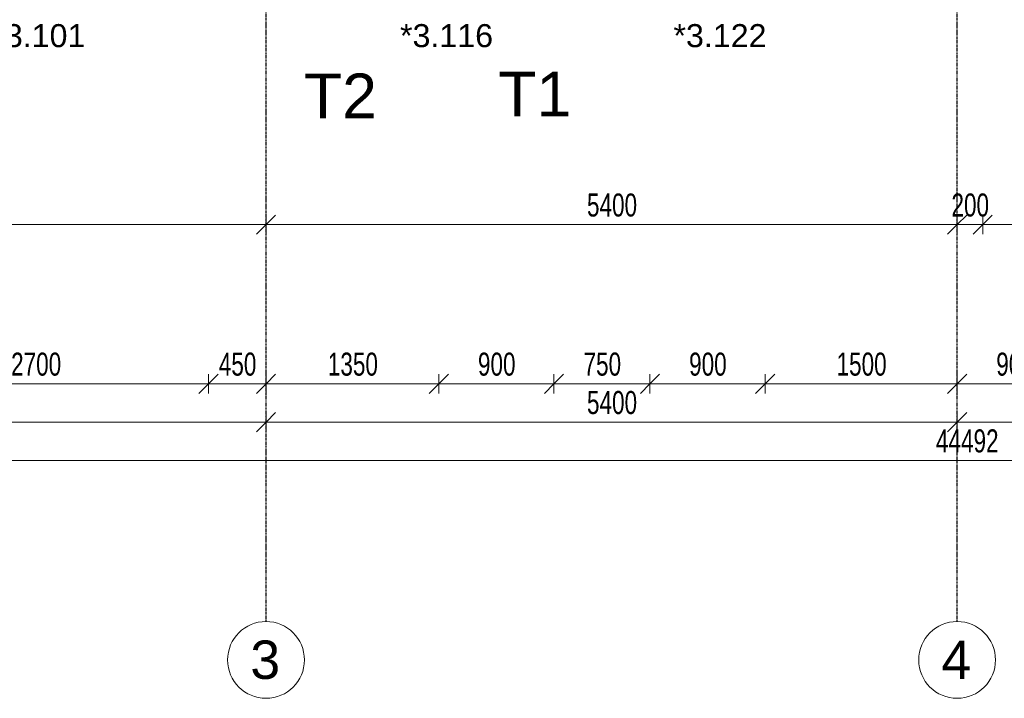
# Model space of a CAD drawing. Header units: millimetres. Extents: x -80560 to 110805, y -11020 to 52719.
# Tile 37 of 145: x 49170 to 56864, y 3783 to 9087. Entities that reach past the tile are written whole.
import ezdxf

# ---------------------------------------------------------------- set-up
doc = ezdxf.new("R2010")
doc.units = ezdxf.units.MM
doc.linetypes.add('CENTER2', pattern=[20, 8, -4, 4, -4])
for name, color, linetype, lineweight in [('A-ANNO-DIMS', 211, 'Continuous', 9), ('A-ANNO-DIMS-100', 211, 'Continuous', 9), ('A-GLAZ-IDEN', 152, 'Continuous', 18), ('G-ANNO-SYMB', 111, 'Continuous', 9), ('S-GRID', 1, 'Continuous', 9), ('S-GRID-IDEN', 1, 'Continuous', 9)]:
    doc.layers.add(name, color=color, linetype=linetype, lineweight=lineweight)
doc.styles.add('Arial', font='arial.ttf', dxfattribs={"height": 180})
doc.styles.add('Arial_3', font='arial.ttf', dxfattribs={"height": 350})
doc.styles.add('Arial_4', font='arial.ttf', dxfattribs={"height": 300})
doc.styles.add('Arial_5', font='arial.ttf', dxfattribs={"width": 0.7, "height": 180})
doc.dimstyles.new('n3o_1_8', dxfattribs={"dimscale": 304.8, "dimtxt": 183.646692, "dimasz": 0.492126, "dimexe": 0.246063, "dimexo": 0.0625, "dimgap": 0.032808, "dimtad": 1, "dimdec": 0, "dimdsep": 46, "dimtxsty": 'Arial_5', "dimblk1": 'OBLIQUE', "dimblk2": 'OBLIQUE', "dimsah": 1, "dimcen": 0.09, "dimdle": 0.246063, "dimazin": 0, "dimtfac": 1, "dimtdec": 4, "dimtix": 1, "dimtmove": 0, "dimatfit": 3, "dimfxl": 0.246063, "dimfxlon": 1, "dimtvp": 1, "dimtolj": 1, "dimtzin": 0, "dimarcsym": 2})
doc.dimstyles.new('n3o_1_8_4', dxfattribs={"dimscale": 304.8, "dimtxt": 183.646692, "dimasz": 0.492126, "dimexe": 0.246063, "dimexo": 0.0625, "dimgap": 0.032808, "dimtad": 1, "dimdec": 0, "dimdsep": 46, "dimtxsty": 'Arial_5', "dimblk1": 'OBLIQUE', "dimblk2": 'OBLIQUE', "dimsah": 1, "dimcen": 0.09, "dimdle": 0.246063, "dimazin": 0, "dimtfac": 1, "dimtdec": 4, "dimtix": 1, "dimtmove": 0, "dimatfit": 3, "dimfxl": 0.246063, "dimfxlon": 1, "dimtvp": 1, "dimtolj": 1, "dimtzin": 0, "dimarcsym": 2})

# ---------------------------------------------------------------- blocks, each defined once
blk = doc.blocks.new('Grid - r_3_0mm-316018-DO_03 derde verdieping')
at = {"layer": 'S-GRID-IDEN'}
blk.add_circle((0, 0), 3, dxfattribs=at)
blk = doc.blocks.new('DIMBLOCK92-DO_03 derde verdieping')
at = {"layer": 'A-ANNO-DIMS-100'}
for p, q in [((47944.8, 6241.7), (48019.8, 6316.7)), ((47944.8, 6316.7), (47944.8, 6166.7)), ((47944.8, 6241.7), (47944.8, 6316.7)), ((50644.8, 6241.7), (50719.8, 6316.7)), ((50644.8, 6316.7), (50644.8, 6166.7)), ((50644.8, 6241.7), (50644.8, 6316.7)), ((47944.8, 6241.7), (47869.8, 6166.7)), ((47944.8, 6241.7), (50644.8, 6241.7)), ((50644.8, 6241.7), (50569.8, 6166.7))]:
    blk.add_line(p, q, dxfattribs=at)
at = {"layer": 'A-ANNO-DIMS-100', "color": 0, "insert": (49102.7, 6485.3), "char_height": 180, "width": 461.094, "attachment_point": 1, "line_spacing_factor": 0.941778, "style": 'Arial_5'}
blk.add_mtext('2700', dxfattribs=at)
blk = doc.blocks.new('_Oblique')
at = {"color": 0, "linetype": 'ByBlock', "lineweight": -2}
blk.add_line((-0.5, -0.5), (0.5, 0.5), dxfattribs=at)
blk = doc.blocks.new('DIMBLOCK93-DO_03 derde verdieping')
at = {"layer": 'A-ANNO-DIMS-100'}
for p, q in [((50644.8, 6241.7), (50719.8, 6316.7)), ((50644.8, 6316.7), (50644.8, 6166.7)), ((50644.8, 6241.7), (50644.8, 6316.7)), ((51094.8, 6241.7), (51169.8, 6316.7)), ((51094.8, 6316.7), (51094.8, 6166.7)), ((51094.8, 6241.7), (51094.8, 6316.7)), ((50644.8, 6241.7), (50569.8, 6166.7)), ((50644.8, 6241.7), (51094.8, 6241.7)), ((51094.8, 6241.7), (51019.8, 6166.7))]:
    blk.add_line(p, q, dxfattribs=at)
at = {"layer": 'A-ANNO-DIMS-100', "color": 0, "insert": (50725.7, 6485.3), "char_height": 180, "width": 345.821, "attachment_point": 1, "line_spacing_factor": 0.941778, "style": 'Arial_5'}
blk.add_mtext('450', dxfattribs=at)
blk = doc.blocks.new('DIMBLOCK94-DO_03 derde verdieping')
at = {"layer": 'A-ANNO-DIMS-100'}
for p, q in [((51094.8, 6241.7), (51169.8, 6316.7)), ((51094.8, 6316.7), (51094.8, 6166.7)), ((51094.8, 6241.7), (51094.8, 6316.7)), ((52444.8, 6241.7), (52519.8, 6316.7)), ((52444.8, 6316.7), (52444.8, 6166.7)), ((52444.8, 6241.7), (52444.8, 6316.7)), ((51094.8, 6241.7), (51019.8, 6166.7)), ((51094.8, 6241.7), (52444.8, 6241.7)), ((52444.8, 6241.7), (52369.8, 6166.7))]:
    blk.add_line(p, q, dxfattribs=at)
at = {"layer": 'A-ANNO-DIMS-100', "color": 0, "insert": (51577.7, 6485.3), "char_height": 180, "width": 461.094, "attachment_point": 1, "line_spacing_factor": 0.941778, "style": 'Arial_5'}
blk.add_mtext('1350', dxfattribs=at)
blk = doc.blocks.new('DIMBLOCK95-DO_03 derde verdieping')
at = {"layer": 'A-ANNO-DIMS-100'}
for p, q in [((52444.8, 6241.7), (52519.8, 6316.7)), ((52444.8, 6316.7), (52444.8, 6166.7)), ((52444.8, 6241.7), (52444.8, 6316.7)), ((53344.8, 6241.7), (53419.8, 6316.7)), ((53344.8, 6316.7), (53344.8, 6166.7)), ((53344.8, 6241.7), (53344.8, 6316.7)), ((52444.8, 6241.7), (52369.8, 6166.7)), ((52444.8, 6241.7), (53344.8, 6241.7)), ((53344.8, 6241.7), (53269.8, 6166.7))]:
    blk.add_line(p, q, dxfattribs=at)
at = {"layer": 'A-ANNO-DIMS-100', "color": 0, "insert": (52750.7, 6485.3), "char_height": 180, "width": 345.821, "attachment_point": 1, "line_spacing_factor": 0.941778, "style": 'Arial_5'}
blk.add_mtext('900', dxfattribs=at)
blk = doc.blocks.new('DIMBLOCK96-DO_03 derde verdieping')
at = {"layer": 'A-ANNO-DIMS-100'}
for p, q in [((53344.8, 6241.7), (53419.8, 6316.7)), ((53344.8, 6316.7), (53344.8, 6166.7)), ((53344.8, 6241.7), (53344.8, 6316.7)), ((54094.8, 6241.7), (54169.8, 6316.7)), ((54094.8, 6316.7), (54094.8, 6166.7)), ((54094.8, 6241.7), (54094.8, 6316.7)), ((53344.8, 6241.7), (53269.8, 6166.7)), ((53344.8, 6241.7), (54094.8, 6241.7)), ((54094.8, 6241.7), (54019.8, 6166.7))]:
    blk.add_line(p, q, dxfattribs=at)
at = {"layer": 'A-ANNO-DIMS-100', "color": 0, "insert": (53575.7, 6485.3), "char_height": 180, "width": 345.821, "attachment_point": 1, "line_spacing_factor": 0.941778, "style": 'Arial_5'}
blk.add_mtext('750', dxfattribs=at)
blk = doc.blocks.new('DIMBLOCK97-DO_03 derde verdieping')
at = {"layer": 'A-ANNO-DIMS-100'}
for p, q in [((54094.8, 6241.7), (54169.8, 6316.7)), ((54094.8, 6316.7), (54094.8, 6166.7)), ((54094.8, 6241.7), (54094.8, 6316.7)), ((54994.8, 6241.7), (55069.8, 6316.7)), ((54994.8, 6316.7), (54994.8, 6166.7)), ((54994.8, 6241.7), (54994.8, 6316.7)), ((54094.8, 6241.7), (54019.8, 6166.7)), ((54094.8, 6241.7), (54994.8, 6241.7)), ((54994.8, 6241.7), (54919.8, 6166.7))]:
    blk.add_line(p, q, dxfattribs=at)
at = {"layer": 'A-ANNO-DIMS-100', "color": 0, "insert": (54400.7, 6485.3), "char_height": 180, "width": 345.821, "attachment_point": 1, "line_spacing_factor": 0.941778, "style": 'Arial_5'}
blk.add_mtext('900', dxfattribs=at)
blk = doc.blocks.new('DIMBLOCK98-DO_03 derde verdieping')
at = {"layer": 'A-ANNO-DIMS-100'}
for p, q in [((54994.8, 6241.7), (55069.8, 6316.7)), ((54994.8, 6316.7), (54994.8, 6166.7)), ((54994.8, 6241.7), (54994.8, 6316.7)), ((56494.8, 6241.7), (56569.8, 6316.7)), ((56494.8, 6316.7), (56494.8, 6166.7)), ((56494.8, 6241.7), (56494.8, 6316.7)), ((54994.8, 6241.7), (54919.8, 6166.7)), ((54994.8, 6241.7), (56494.8, 6241.7)), ((56494.8, 6241.7), (56419.8, 6166.7))]:
    blk.add_line(p, q, dxfattribs=at)
at = {"layer": 'A-ANNO-DIMS-100', "color": 0, "insert": (55552.7, 6485.3), "char_height": 180, "width": 461.094, "attachment_point": 1, "line_spacing_factor": 0.941778, "style": 'Arial_5'}
blk.add_mtext('1500', dxfattribs=at)
blk = doc.blocks.new('DIMBLOCK99-DO_03 derde verdieping')
at = {"layer": 'A-ANNO-DIMS-100'}
for p, q in [((56494.8, 6241.7), (56569.8, 6316.7)), ((56494.8, 6316.7), (56494.8, 6166.7)), ((56494.8, 6241.7), (56494.8, 6316.7)), ((57394.8, 6241.7), (57469.8, 6316.7)), ((57394.8, 6316.7), (57394.8, 6166.7)), ((57394.8, 6241.7), (57394.8, 6316.7)), ((56494.8, 6241.7), (56419.8, 6166.7)), ((56494.8, 6241.7), (57394.8, 6241.7)), ((57394.8, 6241.7), (57319.8, 6166.7))]:
    blk.add_line(p, q, dxfattribs=at)
at = {"layer": 'A-ANNO-DIMS-100', "color": 0, "insert": (56800.7, 6485.3), "char_height": 180, "width": 345.821, "attachment_point": 1, "line_spacing_factor": 0.941778, "style": 'Arial_5'}
blk.add_mtext('900', dxfattribs=at)
blk = doc.blocks.new('DIMBLOCK158-DO_03 derde verdieping')
at = {"layer": 'A-ANNO-DIMS-100'}
for p, q in [((45694.8, 5941.7), (45769.8, 6016.7)), ((45694.8, 6016.7), (45694.8, 5866.7)), ((45694.8, 5941.7), (45694.8, 6016.7)), ((51094.8, 5941.7), (51169.8, 6016.7)), ((51094.8, 6016.7), (51094.8, 5866.7)), ((51094.8, 5941.7), (51094.8, 6016.7)), ((45694.8, 5941.7), (45619.8, 5866.7)), ((45694.8, 5941.7), (51094.8, 5941.7)), ((51094.8, 5941.7), (51019.8, 5866.7))]:
    blk.add_line(p, q, dxfattribs=at)
at = {"layer": 'A-ANNO-DIMS-100', "color": 0, "insert": (48202.7, 6185.3), "char_height": 180, "width": 461.094, "attachment_point": 1, "line_spacing_factor": 0.941778, "style": 'Arial_5'}
blk.add_mtext('5400', dxfattribs=at)
blk = doc.blocks.new('DIMBLOCK159-DO_03 derde verdieping')
at = {"layer": 'A-ANNO-DIMS-100'}
for p, q in [((51094.8, 5941.7), (51169.8, 6016.7)), ((51094.8, 6016.7), (51094.8, 5866.7)), ((51094.8, 5941.7), (51094.8, 6016.7)), ((56494.8, 5941.7), (56569.8, 6016.7)), ((56494.8, 6016.7), (56494.8, 5866.7)), ((56494.8, 5941.7), (56494.8, 6016.7)), ((51094.8, 5941.7), (51019.8, 5866.7)), ((51094.8, 5941.7), (56494.8, 5941.7)), ((56494.8, 5941.7), (56419.8, 5866.7))]:
    blk.add_line(p, q, dxfattribs=at)
at = {"layer": 'A-ANNO-DIMS-100', "color": 0, "insert": (53602.7, 6185.3), "char_height": 180, "width": 461.094, "attachment_point": 1, "line_spacing_factor": 0.941778, "style": 'Arial_5'}
blk.add_mtext('5400', dxfattribs=at)
blk = doc.blocks.new('DIMBLOCK160-DO_03 derde verdieping')
at = {"layer": 'A-ANNO-DIMS-100'}
for p, q in [((56494.8, 5941.7), (56569.8, 6016.7)), ((56494.8, 6016.7), (56494.8, 5866.7)), ((56494.8, 5941.7), (56494.8, 6016.7)), ((61894.8, 5941.7), (61969.8, 6016.7)), ((61894.8, 6016.7), (61894.8, 5866.7)), ((61894.8, 5941.7), (61894.8, 6016.7)), ((56494.8, 5941.7), (56419.8, 5866.7)), ((56494.8, 5941.7), (61894.8, 5941.7)), ((61894.8, 5941.7), (61819.8, 5866.7))]:
    blk.add_line(p, q, dxfattribs=at)
at = {"layer": 'A-ANNO-DIMS-100', "color": 0, "insert": (59002.7, 6185.3), "char_height": 180, "width": 461.094, "attachment_point": 1, "line_spacing_factor": 0.941778, "style": 'Arial_5'}
blk.add_mtext('5400', dxfattribs=at)
blk = doc.blocks.new('DIMBLOCK166-DO_03 derde verdieping')
at = {"layer": 'A-ANNO-DIMS-100'}
for p, q in [((34323.8, 5641.7), (34398.8, 5716.7)), ((34323.8, 5716.7), (34323.8, 5566.7)), ((34323.8, 5641.7), (34323.8, 5716.7)), ((78815.8, 5641.7), (78890.8, 5716.7)), ((78815.8, 5716.7), (78815.8, 5566.7)), ((78815.8, 5641.7), (78815.8, 5716.7)), ((34248.8, 5641.7), (78890.8, 5641.7)), ((34323.8, 5641.7), (34248.8, 5566.7)), ((78815.8, 5641.7), (78740.8, 5566.7))]:
    blk.add_line(p, q, dxfattribs=at)
at = {"layer": 'A-ANNO-DIMS-100', "color": 0, "insert": (56329.7, 5885.3), "char_height": 180, "width": 576.368, "attachment_point": 1, "line_spacing_factor": 0.941778, "style": 'Arial_5'}
blk.add_mtext('44492', dxfattribs=at)
blk = doc.blocks.new('DIMBLOCK639-DO_03 derde verdieping')
at = {"layer": 'A-ANNO-DIMS-100'}
for p, q in [((45694.8, 7485.4), (45769.8, 7560.4)), ((45694.8, 7560.4), (45694.8, 7410.4)), ((45694.8, 7485.4), (45694.8, 7560.4)), ((51094.8, 7485.4), (51169.8, 7560.4)), ((51094.8, 7560.4), (51094.8, 7410.4)), ((51094.8, 7485.4), (51094.8, 7560.4)), ((45694.8, 7485.4), (45619.8, 7410.4)), ((45694.8, 7485.4), (51094.8, 7485.4)), ((51094.8, 7485.4), (51019.8, 7410.4))]:
    blk.add_line(p, q, dxfattribs=at)
at = {"layer": 'A-ANNO-DIMS-100', "color": 0, "insert": (48202.7, 7729), "char_height": 180, "width": 461.094, "attachment_point": 1, "line_spacing_factor": 0.941778, "style": 'Arial_5'}
blk.add_mtext('5400', dxfattribs=at)
blk = doc.blocks.new('DIMBLOCK640-DO_03 derde verdieping')
at = {"layer": 'A-ANNO-DIMS-100'}
for p, q in [((51094.8, 7485.4), (51169.8, 7560.4)), ((51094.8, 7560.4), (51094.8, 7410.4)), ((51094.8, 7485.4), (51094.8, 7560.4)), ((56494.8, 7485.4), (56569.8, 7560.4)), ((56494.8, 7560.4), (56494.8, 7410.4)), ((56494.8, 7485.4), (56494.8, 7560.4)), ((51094.8, 7485.4), (51019.8, 7410.4)), ((51094.8, 7485.4), (56494.8, 7485.4)), ((56494.8, 7485.4), (56419.8, 7410.4))]:
    blk.add_line(p, q, dxfattribs=at)
at = {"layer": 'A-ANNO-DIMS-100', "color": 0, "insert": (53602.7, 7729), "char_height": 180, "width": 461.094, "attachment_point": 1, "line_spacing_factor": 0.941778, "style": 'Arial_5'}
blk.add_mtext('5400', dxfattribs=at)
blk = doc.blocks.new('DIMBLOCK641-DO_03 derde verdieping')
at = {"layer": 'A-ANNO-DIMS-100'}
for p, q in [((56494.8, 7485.4), (56569.8, 7560.4)), ((56494.8, 7560.4), (56494.8, 7410.4)), ((56494.8, 7485.4), (56494.8, 7560.4)), ((56694.8, 7485.4), (56769.8, 7560.4)), ((56694.8, 7560.4), (56694.8, 7410.4)), ((56694.8, 7485.4), (56694.8, 7560.4)), ((56494.8, 7485.4), (56419.8, 7410.4)), ((56494.8, 7485.4), (56694.8, 7485.4)), ((56694.8, 7485.4), (56619.8, 7410.4))]:
    blk.add_line(p, q, dxfattribs=at)
at = {"layer": 'A-ANNO-DIMS-100', "color": 0, "insert": (56450.7, 7729), "char_height": 180, "width": 345.821, "attachment_point": 1, "line_spacing_factor": 0.941778, "style": 'Arial_5'}
blk.add_mtext('200', dxfattribs=at)
blk = doc.blocks.new('DIMBLOCK642-DO_03 derde verdieping')
at = {"layer": 'A-ANNO-DIMS-100'}
for p, q in [((56694.8, 7485.4), (56769.8, 7560.4)), ((56694.8, 7560.4), (56694.8, 7410.4)), ((56694.8, 7485.4), (56694.8, 7560.4)), ((61894.8, 7485.4), (61969.8, 7560.4)), ((61894.8, 7560.4), (61894.8, 7410.4)), ((61894.8, 7485.4), (61894.8, 7560.4)), ((56694.8, 7485.4), (56619.8, 7410.4)), ((56694.8, 7485.4), (61894.8, 7485.4)), ((61894.8, 7485.4), (61819.8, 7410.4))]:
    blk.add_line(p, q, dxfattribs=at)
at = {"layer": 'A-ANNO-DIMS-100', "color": 0, "insert": (59102.7, 7729), "char_height": 180, "width": 461.094, "attachment_point": 1, "line_spacing_factor": 0.941778, "style": 'Arial_5'}
blk.add_mtext('5200', dxfattribs=at)

msp = doc.modelspace()

# ---------------------------------------------------------------- linework, layer by layer
at = {"layer": 'S-GRID', "linetype": 'CENTER2', "lineweight": 25}
for p, q in [((51094.8, 4383.3), (51094.8, 52119.1)), ((56494.8, 4383.3), (56494.8, 52119.1))]:
    msp.add_line(p, q, dxfattribs=at)

# ---------------------------------------------------------------- block references
at = {"layer": 'S-GRID-IDEN', "xscale": 99.99999999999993, "yscale": 99.99999999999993, "zscale": 99.99999999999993}
for p in [(51094.8, 4083.3), (56494.8, 4083.3)]:
    msp.add_blockref('Grid - r_3_0mm-316018-DO_03 derde verdieping', p, dxfattribs=at)

# ---------------------------------------------------------------- texts
at = {"layer": 'A-GLAZ-IDEN', "lineweight": 9, "char_height": 180, "width": 865.822, "attachment_point": 1, "style": 'Arial'}
for s, insert in [('*3.101', (48956.1, 9052.8)), ('*3.116', (52141.7, 9052.8)), ('*3.122', (54278.4, 9052.8))]:
    msp.add_mtext(s, dxfattribs=dict(at, insert=insert))
at = {"layer": 'G-ANNO-SYMB', "char_height": 350, "width": 697.468, "attachment_point": 1, "style": 'Arial_3'}
for s, insert in [('T2', (51390.9, 8666.7)), ('T1', (52909.4, 8681))]:
    msp.add_mtext(s, dxfattribs=dict(at, insert=insert))
at = {"layer": 'S-GRID-IDEN', "char_height": 300, "width": 288.607, "attachment_point": 1, "style": 'Arial_4'}
for s, insert in [('3', (50972.2, 4235.1)), ('4', (56372.2, 4235.1))]:
    msp.add_mtext(s, dxfattribs=dict(at, insert=insert))

# ---------------------------------------------------------------- dimensions: what is measured, and where the dimension line sits
at = {"layer": 'A-ANNO-DIMS'}
for base, p1, p2, dimstyle, override, picture, middle in [((51094.8, 7485.4), (45694.8, 7560.4), (51094.8, 7560.4), 'n3o_1_8_4', {"dimpost": '<>', "dimfxl": 5400}, 'DIMBLOCK639-DO_03 derde verdieping', (48394.8, 7587.3)), ((56494.8, 7485.4), (51094.8, 7560.4), (56494.8, 7560.4), 'n3o_1_8_4', {"dimpost": '<>', "dimfxl": 5400}, 'DIMBLOCK640-DO_03 derde verdieping', (53794.8, 7587.3)), ((56694.8, 7485.4), (56494.8, 7560.4), (56694.8, 7560.4), 'n3o_1_8_4', {"dimpost": '<>', "dimfxl": 200}, 'DIMBLOCK641-DO_03 derde verdieping', (56594.8, 7587.3)), ((61894.8, 7485.4), (56694.8, 7560.4), (61894.8, 7560.4), 'n3o_1_8_4', {"dimpost": '<>', "dimfxl": 5200}, 'DIMBLOCK642-DO_03 derde verdieping', (59294.8, 7587.3)), ((50644.8, 6241.7), (47944.8, 6316.7), (50644.8, 6316.7), 'n3o_1_8', {"dimpost": '<>', "dimfxl": 2700}, 'DIMBLOCK92-DO_03 derde verdieping', (49294.8, 6343.6)), ((51094.8, 6241.7), (50644.8, 6316.7), (51094.8, 6316.7), 'n3o_1_8', {"dimpost": '<>', "dimfxl": 450}, 'DIMBLOCK93-DO_03 derde verdieping', (50869.8, 6343.6)), ((52444.8, 6241.7), (51094.8, 6316.7), (52444.8, 6316.7), 'n3o_1_8', {"dimpost": '<>', "dimfxl": 1350}, 'DIMBLOCK94-DO_03 derde verdieping', (51769.8, 6343.6)), ((53344.8, 6241.7), (52444.8, 6316.7), (53344.8, 6316.7), 'n3o_1_8', {"dimpost": '<>', "dimfxl": 900}, 'DIMBLOCK95-DO_03 derde verdieping', (52894.8, 6343.6)), ((54094.8, 6241.7), (53344.8, 6316.7), (54094.8, 6316.7), 'n3o_1_8', {"dimpost": '<>', "dimfxl": 750}, 'DIMBLOCK96-DO_03 derde verdieping', (53719.8, 6343.6)), ((54994.8, 6241.7), (54094.8, 6316.7), (54994.8, 6316.7), 'n3o_1_8', {"dimpost": '<>', "dimfxl": 900}, 'DIMBLOCK97-DO_03 derde verdieping', (54544.8, 6343.6)), ((56494.8, 6241.7), (54994.8, 6316.7), (56494.8, 6316.7), 'n3o_1_8', {"dimpost": '<>', "dimfxl": 1500}, 'DIMBLOCK98-DO_03 derde verdieping', (55744.8, 6343.6)), ((57394.8, 6241.7), (56494.8, 6316.7), (57394.8, 6316.7), 'n3o_1_8', {"dimpost": '<>', "dimfxl": 900}, 'DIMBLOCK99-DO_03 derde verdieping', (56944.8, 6343.6)), ((51094.8, 5941.7), (45694.8, 6016.7), (51094.8, 6016.7), 'n3o_1_8', {"dimpost": '<>', "dimfxl": 5400}, 'DIMBLOCK158-DO_03 derde verdieping', (48394.8, 6043.6)), ((56494.8, 5941.7), (51094.8, 6016.7), (56494.8, 6016.7), 'n3o_1_8', {"dimpost": '<>', "dimfxl": 5400}, 'DIMBLOCK159-DO_03 derde verdieping', (53794.8, 6043.6)), ((61894.8, 5941.7), (56494.8, 6016.7), (61894.8, 6016.7), 'n3o_1_8', {"dimpost": '<>', "dimfxl": 5400}, 'DIMBLOCK160-DO_03 derde verdieping', (59194.8, 6043.6)), ((78815.8, 5641.7), (34323.8, 5716.7), (78815.8, 5716.7), 'n3o_1_8', {"dimpost": '<>', "dimfxl": 44492}, 'DIMBLOCK166-DO_03 derde verdieping', (56569.8, 5743.6))]:
    dim = msp.add_linear_dim(base=base, p1=p1, p2=p2, dimstyle=dimstyle, override=override, dxfattribs=at)
    dim.commit()
    dim.dimension.update_dxf_attribs({"geometry": picture, "text_midpoint": middle})

doc.saveas('drawing.dxf')
